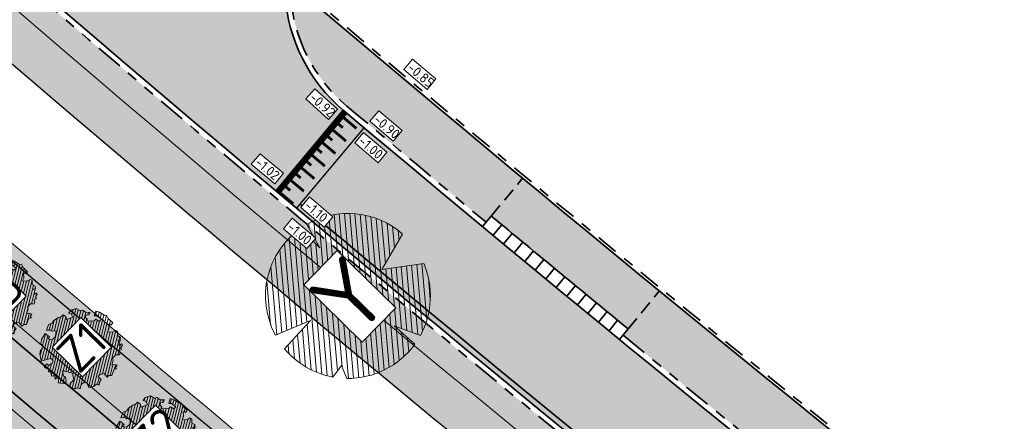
# Model space of a CAD drawing. Header units: metres. Extents: x 104013 to 108981, y 427946 to 428479.
# Tile 8 of 256: x 104417 to 104453, y 428193 to 428208. Entities that reach past the tile are written whole.
import ezdxf

# ---------------------------------------------------------------- set-up
doc = ezdxf.new("R2010")
doc.units = ezdxf.units.M
for name, pattern in [('DASHED', [0.75, 0.5, -0.25]), ('VH-OPSLUITBAND', [10, 4, -2, 2, -2]), ('VH-TROTTOIRBAND', [15, 5, -2, 2, -2, 2, -2])]:
    doc.linetypes.add(name, pattern=pattern)
for name, color, linetype, true_color in [('_BUURTONTSLUITINGSWEG', 30, 'Continuous', 0xff7f00), ('N-WE-VH-VERHARDING-AP_INRIT (TEGELS)', 7, 'Continuous', 0x787878), ('N-WE-VH-VERHARDING-AP_RIJBAAN-ELEMENT', 7, 'Continuous', 0x7f4f3f), ('N-WE-VH-VERHARDING-AP_VOETPAD (TEGELS)', 7, 'Continuous', 0xdbdbdb)]:
    doc.layers.add(name, color=color, linetype=linetype, true_color=true_color)
for name, color, linetype, lineweight in [("N-WE-GR-BOOM-S (Alnus glutinosa 'Pyramidalis)", 162, 'Continuous', 0), ('N-WE-GR-BOOM-S (Alnus glutinosa)', 152, 'Continuous', 0), ('N-WE-GR-BOOM-S (Fraxinus excelsior)', 72, 'Continuous', 0), ('N-WE-GR-BOOM-S (Salix alba)', 26, 'Continuous', 0), ('N-WE-GR-GRAS_NATUURLIJKE OEVER-V', 170, 'Continuous', 18), ('N-WE-GR-SOORTAANDUIDING-T25 (BOMEN)', 7, 'Continuous', 0), ('N-WE-GW-HOOGTE_AFWERKHOOGTE-T25', 7, 'Continuous', 0), ('N-WE-GW-WATERGANG-G', 90, 'Continuous', 18), ('N-WE-VH-GOOT-G', 170, 'Continuous', 35), ('N-WE-VH-KANTOPSLUITING_ELEMENT_INRIT-G', 7, 'DASHED', 35), ('N-WE-VH-KANTOPSLUITING_INRITBAND-G', 210, 'Continuous', 35), ('N-WE-VH-KANTOPSLUITING_OPSLUITBAND-G', 150, 'VH-OPSLUITBAND', 35), ('N-WE-VH-KANTOPSLUITING_TROTTOIRBAND-G', 210, 'VH-TROTTOIRBAND', 35), ('N-WE-VH-PLATEAU_TALUD-S', 7, 'Continuous', 25), ('N-WE-VH-VERHARDING-G', 7, 'Continuous', 35)]:
    doc.layers.add(name, color=color, linetype=linetype, lineweight=lineweight)
doc.layers.add('N-WE-GR-GRAS_KRUIDENRIJK-V', color=7, linetype='Continuous', lineweight=18, true_color=0xa5cd98)
doc.layers.add('N-WE-VH-VERHARDING_HALFVERHARDING-V', color=7, linetype='Continuous', lineweight=18, true_color=0xd7aa8c)
doc.layers.add('N-XX-OG-WATER_SLOOT-GV', color=160, linetype='Continuous')
doc.styles.add('NLCS-ISO-M200-T25', font='NLCS-ISO.ttf', dxfattribs={"height": 0.5})
doc.styles.add('NLCS-ISO-M500-T25', font='NLCS-ISO.ttf', dxfattribs={"height": 1.25})
pattern_1 = [(45, (0, 0), (-0.2245064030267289, 0.2245064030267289), [])]

# ---------------------------------------------------------------- blocks, each defined once
blk = doc.blocks.new('*U732')
for points in [[(-0.6610057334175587, 0.7503808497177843), (2.22874968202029, 3.295511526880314)], [(0, 0), (2.889723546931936, 2.545011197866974)]]:
    blk.add_lwpolyline(points)
for points, const_width in [([(2.210324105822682, 3.012708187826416), (2.673034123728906, 2.487446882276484)], 0.1), ([(-0.06609285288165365, 0.0750448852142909), (2.823630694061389, 2.620056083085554)], 0.2000000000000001), ([(1.760054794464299, 2.616151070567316), (2.222764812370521, 2.090889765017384)], 0.1), ([(2.249572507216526, 2.514306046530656), (2.447876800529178, 2.289194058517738)], 0.1), ([(1.309785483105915, 2.219593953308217), (1.772495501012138, 1.694332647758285)], 0.1), ([(1.799303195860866, 2.117748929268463), (1.997607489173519, 1.892636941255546)], 0.1), ([(0.8595161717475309, 1.823036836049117), (1.322226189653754, 1.297775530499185)], 0.1), ([(0.4092468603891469, 1.426479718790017), (0.8719568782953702, 0.9012184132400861)], 0.1), ([(1.349033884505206, 1.721191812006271), (1.547338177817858, 1.496079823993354)], 0.1), ([(0.8987645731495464, 1.324634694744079), (1.097068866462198, 1.099522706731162)], 0.1), ([(-0.041022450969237, 1.029922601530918), (0.4216875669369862, 0.5046612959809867)], 0.1), ([(0.4484952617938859, 0.9280775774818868), (0.6467995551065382, 0.7029655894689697)], 0.1), ([(-0.4912917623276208, 0.633365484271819), (-0.02858174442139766, 0.1081041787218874)], 0.1), ([(-0.001774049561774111, 0.5315204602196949), (0.1965302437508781, 0.3064084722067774)], 0.1)]:
    blk.add_lwpolyline(points, dxfattribs=dict(const_width=const_width))
blk = doc.blocks.new('*U744')
at = {"layer": 'N-WE-VH-KANTOPSLUITING_INRITBAND-G', "flags": 128}
blk.add_lwpolyline([(2.240389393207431e-11, 1.857682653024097e-11), (0.001526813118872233, -0.4999999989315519)], dxfattribs=at)
blk = doc.blocks.new('*U745')
at = {"layer": 'N-WE-VH-KANTOPSLUITING_INRITBAND-G', "color": 0, "linetype": 'ByBlock', "lineweight": -2, "transparency": 16777216}
for p, rotation in [((104434.3704350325, 428200.6448886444), 320.3352083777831), ((104434.7554059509, 428200.3258316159), 320.36212515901), ((104435.1405267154, 428200.0069554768), 320.3890419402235), ((104435.5257972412, 428199.6882602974), 320.4159587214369), ((104435.9112174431, 428199.369746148), 320.4428755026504), ((104436.2967872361, 428199.0514130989), 320.4697922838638), ((104436.6825065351, 428198.7332612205), 320.4967090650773), ((104437.068375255, 428198.4152905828), 320.5236258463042), ((104437.4543933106, 428198.0975012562), 320.5505426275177), ((104437.8405606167, 428197.7798933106), 320.5774594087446), ((104438.2268770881, 428197.4624668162), 320.6043761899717), ((104438.6133426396, 428197.1452218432), 320.6312929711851), ((104438.9999571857, 428196.8281584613), 320.6582097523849), ((104439.3867206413, 428196.5112767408), 320.6851265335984)]:
    blk.add_blockref('*U744', p, dxfattribs=dict(at, rotation=rotation))
blk = doc.blocks.new('SGR-BOOM_06')
h = blk.add_hatch()
h.set_pattern_fill('ANSI31', color=256, scale=0.1)
h.set_pattern_definition(pattern_1)
h.paths.add_polyline_path([(4.667437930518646, 1.425137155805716), (4.711079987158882, 1.886434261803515), (4.499534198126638, 1.969671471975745), (4.163754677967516, 2.63975395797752), (3.828442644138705, 3.012677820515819), (3.373874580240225, 2.603955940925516), (3.662895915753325, 2.430909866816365), (3.914056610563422, 1.801765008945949), (3.537384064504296, 1.718488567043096), (3.327180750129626, 2.136095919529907), (2.991451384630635, 2.054186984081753), (2.657064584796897, 2.305283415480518), (2.238064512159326, 2.514066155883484), (2.446864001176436, 2.681947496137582), (2.321287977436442, 2.931693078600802), (2.530081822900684, 3.184190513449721), (2.865825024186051, 3.05865353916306), (3.159240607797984, 3.226540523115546), (2.69792684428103, 3.519936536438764), (2.530031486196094, 3.938911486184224), (2.197017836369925, 4.064448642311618), (1.94450365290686, 4.524361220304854), (1.273022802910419, 4.692183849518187), (0.8554126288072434, 4.524288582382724), (1.107912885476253, 4.273186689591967), (1.064270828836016, 3.811889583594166), (0.2276521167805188, 3.979701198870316), (0.3518243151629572, 4.315444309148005), (0.1839317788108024, 4.692111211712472), (-0.1504327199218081, 4.608837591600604), (-0.4861730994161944, 4.692066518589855), (-1.154910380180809, 4.649713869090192), (-1.49063410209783, 4.483188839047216), (-1.95193375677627, 4.56504461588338), (-2.538756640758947, 4.105076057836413), (-2.119756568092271, 3.896293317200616), (-1.994180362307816, 3.643818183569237), (-1.575180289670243, 3.43503544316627), (-1.994130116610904, 2.890461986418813), (-2.538667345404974, 2.766231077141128), (-2.915367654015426, 3.099211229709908), (-2.619546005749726, 3.216664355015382), (-2.873110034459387, 3.855299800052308), (-3.627802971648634, 3.4348985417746), (-4.004453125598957, 3.015887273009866), (-3.794266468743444, 2.84803387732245), (-4.004419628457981, 2.513649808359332), (-4.42475935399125, 2.345754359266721), (-4.716801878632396, 2.053672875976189), (-5.01017267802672, 1.214316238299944), (-3.88011881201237, 0.9209648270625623), (-3.712226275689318, 0.5442979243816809), (-4.004271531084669, 0.2931597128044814), (-4.506508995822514, 0.2931262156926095), (-4.602327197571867, 0.5555981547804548), (-5.093368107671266, 0.3763383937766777), (-4.757596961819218, -0.1681847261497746), (-4.925450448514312, -0.3770066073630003), (-4.716628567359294, -0.5448600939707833), (-4.88446521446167, -1.006165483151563), (-4.532341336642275, -1.182198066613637), (-4.716561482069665, -1.550699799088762), (-4.424496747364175, -1.591623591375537), (-4.292786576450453, -1.70719043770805), (-4.61907625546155, -2.106831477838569), (-3.920821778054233, -2.682045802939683), (-3.668355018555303, -2.430910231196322), (-3.459575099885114, -1.969602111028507), (-3.627456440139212, -1.760802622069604), (-3.418684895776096, -1.173935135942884), (-3.123882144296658, -1.341782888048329), (-2.788119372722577, -1.760746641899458), (-2.496040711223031, -2.010481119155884), (-2.788049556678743, -2.807529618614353), (-3.418567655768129, -2.931766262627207), (-3.668290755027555, -3.394441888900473), (-3.332530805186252, -3.771097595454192), (-2.831649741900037, -3.896623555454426), (-2.768861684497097, -4.022178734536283), (-2.70607362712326, -4.147733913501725), (-2.328058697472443, -3.728722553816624), (-1.825821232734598, -3.728689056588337), (-1.574691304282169, -3.89653972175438), (-1.698860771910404, -4.273226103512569), (-1.6988383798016, -4.608960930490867), (-1.154284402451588, -4.735848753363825), (-0.6097418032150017, -4.692139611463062), (-0.4855303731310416, -4.944614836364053), (-0.2330665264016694, -4.64980644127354), (0.1012924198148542, -4.483281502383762), (-0.05880460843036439, -4.006538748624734), (0.2691206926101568, -3.89641674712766), (0.7727313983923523, -4.023307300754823), (0.8560217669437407, -4.608790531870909), (1.149445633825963, -4.565098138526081), (1.441519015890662, -4.735675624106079), (2.070647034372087, -4.232031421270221), (2.365446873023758, -4.356206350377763), (2.321760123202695, -4.14739857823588), (2.657483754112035, -3.979508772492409), (2.406348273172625, -3.728406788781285), (2.112915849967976, -3.643810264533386), (2.574182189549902, -3.226158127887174), (2.615108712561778, -2.97503666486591), (3.159645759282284, -2.848076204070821), (3.537702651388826, -3.058226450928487), (3.787439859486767, -2.807091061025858), (3.770391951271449, -2.632754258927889), (4.123163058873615, -2.632730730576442), (4.123146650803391, -2.386717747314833), (4.458873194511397, -2.262500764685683), (4.458859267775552, -2.05369007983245), (4.082181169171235, -2.053715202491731), (4.543444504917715, -1.591025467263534), (4.250006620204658, -1.424542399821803), (4.626693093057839, -1.550076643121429), (4.752232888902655, -1.256641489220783), (4.54339981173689, -0.9209205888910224), (4.835431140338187, -0.4609716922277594), (4.667549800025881, -0.252172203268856), (4.249928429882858, -0.2522000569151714), (3.746303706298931, 0.08486595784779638), (4.082024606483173, 0.2936990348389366), (4.375415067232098, 0.8382641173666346), (4.543299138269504, 0.5885213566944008), (4.876296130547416, 0.7127381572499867)])
h.paths.add_polyline_path([(0.1499999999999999, 0, -1), (-0.1499999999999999, 0, -1)], flags=16)
at = {"linetype": 'Continuous', "flags": 128}
blk.add_lwpolyline([(2.697926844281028, 3.519936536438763), (2.530031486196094, 3.938911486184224), (2.197017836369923, 4.064448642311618), (1.94450365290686, 4.524361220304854), (1.273022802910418, 4.692183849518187), (0.8554126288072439, 4.524288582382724), (1.107912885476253, 4.273186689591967), (1.064270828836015, 3.811889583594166), (0.2276521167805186, 3.979701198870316), (0.3518243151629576, 4.315444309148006), (0.1839317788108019, 4.692111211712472), (-0.1504327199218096, 4.608837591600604), (-0.4861730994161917, 4.692066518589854), (-1.154910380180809, 4.649713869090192), (-1.490634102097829, 4.483188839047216), (-1.95193375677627, 4.56504461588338), (-2.538756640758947, 4.105076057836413), (-2.119756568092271, 3.896293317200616), (-1.994180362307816, 3.643818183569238), (-1.575180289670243, 3.435035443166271), (-1.994130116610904, 2.890461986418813), (-2.538667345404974, 2.766231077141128), (-2.915367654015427, 3.099211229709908), (-2.619546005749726, 3.216664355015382), (-2.873110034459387, 3.855299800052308), (-3.627802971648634, 3.434898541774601), (-4.004453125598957, 3.015887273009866), (-3.794266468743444, 2.84803387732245), (-4.004419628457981, 2.513649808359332), (-4.424759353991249, 2.345754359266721), (-4.716801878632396, 2.05367287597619), (-5.01017267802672, 1.214316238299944), (-3.88011881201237, 0.9209648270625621), (-3.712226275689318, 0.5442979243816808), (-4.004271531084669, 0.2931597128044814), (-4.506508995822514, 0.2931262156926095), (-4.602327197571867, 0.5555981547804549), (-5.093368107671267, 0.3763383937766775), (-4.757596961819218, -0.1681847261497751), (-4.925450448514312, -0.3770066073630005), (-4.716628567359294, -0.544860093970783), (-4.88446521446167, -1.006165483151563), (-4.532341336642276, -1.182198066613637), (-4.716561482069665, -1.550699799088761), (-4.424496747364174, -1.591623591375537), (-4.292786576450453, -1.70719043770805), (-4.61907625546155, -2.106831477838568), (-3.920821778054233, -2.682045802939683), (-3.668355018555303, -2.430910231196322), (-3.459575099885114, -1.969602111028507), (-3.627456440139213, -1.760802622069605), (-3.418684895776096, -1.173935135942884), (-3.123882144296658, -1.341782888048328), (-2.788119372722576, -1.760746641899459), (-2.496040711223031, -2.010481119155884), (-2.788049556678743, -2.807529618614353), (-3.418567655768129, -2.931766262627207), (-3.668290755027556, -3.394441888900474), (-3.332530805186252, -3.771097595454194), (-2.831649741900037, -3.896623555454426), (-2.768861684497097, -4.022178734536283), (-2.70607362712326, -4.147733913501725), (-2.328058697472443, -3.728722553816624), (-1.825821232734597, -3.728689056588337), (-1.574691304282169, -3.89653972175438), (-1.698860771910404, -4.27322610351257), (-1.6988383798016, -4.608960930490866), (-1.154284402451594, -4.735848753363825), (-0.6097418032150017, -4.692139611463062), (-0.4855303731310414, -4.944614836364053), (-0.2330665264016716, -4.64980644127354), (0.1012924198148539, -4.483281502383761), (-0.05880460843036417, -4.006538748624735), (0.2691206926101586, -3.89641674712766), (0.7727313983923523, -4.023307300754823), (0.8560217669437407, -4.608790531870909), (1.149445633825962, -4.565098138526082), (1.441519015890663, -4.735675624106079), (2.070647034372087, -4.232031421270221), (2.365446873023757, -4.356206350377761), (2.321760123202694, -4.14739857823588), (2.657483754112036, -3.979508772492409), (2.406348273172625, -3.728406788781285), (2.112915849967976, -3.643810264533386), (2.574182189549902, -3.226158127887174), (2.615108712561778, -2.975036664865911), (3.159645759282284, -2.848076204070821), (3.537702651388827, -3.058226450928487), (3.787439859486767, -2.807091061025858), (3.770391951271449, -2.632754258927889), (4.123163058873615, -2.632730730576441), (4.123146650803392, -2.386717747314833), (4.458873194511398, -2.262500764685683), (4.458859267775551, -2.05369007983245), (4.082181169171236, -2.05371520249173), (4.543444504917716, -1.591025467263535), (4.250006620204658, -1.424542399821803), (4.626693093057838, -1.550076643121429), (4.752232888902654, -1.256641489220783), (4.54339981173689, -0.9209205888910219), (4.835431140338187, -0.4609716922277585), (4.667549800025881, -0.2521722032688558), (4.249928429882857, -0.2522000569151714), (3.746303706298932, 0.08486595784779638), (4.082024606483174, 0.2936990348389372), (4.375415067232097, 0.8382641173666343), (4.543299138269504, 0.5885213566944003), (4.876296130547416, 0.7127381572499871), (4.667437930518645, 1.425137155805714), (4.711079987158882, 1.886434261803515), (4.499534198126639, 1.969671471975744), (4.163754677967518, 2.639753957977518), (3.828442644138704, 3.012677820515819), (3.373874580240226, 2.603955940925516), (3.662895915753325, 2.430909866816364), (3.914056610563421, 1.801765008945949), (3.537384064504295, 1.718488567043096), (3.327180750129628, 2.136095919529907), (2.991451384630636, 2.054186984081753), (2.657064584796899, 2.305283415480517), (2.238064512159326, 2.514066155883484), (2.446864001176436, 2.681947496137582), (2.321287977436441, 2.931693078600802), (2.530081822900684, 3.184190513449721), (2.865825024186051, 3.05865353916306), (3.159240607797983, 3.226540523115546)], close=True, dxfattribs=at)
blk.add_circle((0, 0), 0.15)
blk = doc.blocks.new('SGR-BOOM_08')
h = blk.add_hatch()
h.set_pattern_fill('ANSI31', color=256, scale=0.1)
h.set_pattern_definition(pattern_1)
h.paths.add_polyline_path([(1.729677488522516, 4.72825667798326), (1.139276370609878, 3.206509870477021), (1.287418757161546, 4.867314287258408, 0.3794379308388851), (-4.677869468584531, 1.861647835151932), (-2.630086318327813, 0.7854955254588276), (-4.954333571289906, 0.8959767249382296, 0.1748934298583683), (-4.384991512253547, -2.473872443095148), (-3.501537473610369, -2.418451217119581), (-3.897906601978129, -3.186615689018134, 0.2439594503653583), (0.3605688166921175, -5.021771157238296), (0.4192016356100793, -3.330164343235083), (0.9916979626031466, -4.936064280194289, 0.2301548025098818), (4.494088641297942, -2.269661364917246), (2.562831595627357, -0.5501398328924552), (5.033028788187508, -0.1296790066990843, 0.3219437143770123)])
h.paths.add_polyline_path([(0.15, 0, -1), (-0.15, 0, -1)], flags=16)
at = {"ltscale": 20, "flags": 128}
for points in [[(1.287419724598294, 4.867325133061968), (1.139276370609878, 3.206509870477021), (1.729681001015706, 4.728265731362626)], [(-4.954350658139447, 0.8959775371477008), (-2.630086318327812, 0.7854955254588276), (-4.677881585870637, 1.861654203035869)], [(5.033035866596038, -0.1296778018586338), (2.562831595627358, -0.5501398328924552), (4.494110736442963, -2.269681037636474)], [(-3.897908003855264, -3.186618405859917), (-3.501537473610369, -2.418451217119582), (-4.385006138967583, -2.473873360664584)], [(0.991715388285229, -4.936113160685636), (0.4192016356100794, -3.330164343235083), (0.3605683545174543, -5.021784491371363)]]:
    blk.add_lwpolyline(points, dxfattribs=at)
blk.add_lwpolyline([(5.033028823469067, -0.129677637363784, 0.3219436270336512), (1.729677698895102, 4.72825660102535, 0.3219436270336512)], format="xyb", dxfattribs=at)
blk.add_circle((0, 0), 0.15)
at = {"ltscale": 20}
for start, end in [(75.18440999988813, 158.298953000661), (169.7490490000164, 209.4302330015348), (281.3600670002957, 333.2046490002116), (219.2666920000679, 274.1068389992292)]:
    blk.add_arc((0, 0), 5.034699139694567, start, end, dxfattribs=at)

msp = doc.modelspace()

# ---------------------------------------------------------------- hatches: boundary and pattern name
at = {"layer": '_BUURTONTSLUITINGSWEG'}
h = msp.add_hatch(color=256, dxfattribs=at)
h.dxf.hatch_style = 1
edge = h.paths.add_edge_path()
edge.add_arc((104364.2963893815, 428235.4185578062), 6.00000000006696, 204.5982112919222, 226.7316953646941, ccw=False)
edge.add_line((104358.840894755, 428232.9210433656), (104357.4151924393, 428236.0353041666))
edge.add_line((104357.4151924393, 428236.0353041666), (104356.001, 428239.088))
edge.add_line((104356.001, 428239.088), (104352.268, 428237.699))
edge.add_line((104352.268, 428237.699), (104353.8519158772, 428234.209263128))
edge.add_line((104353.8519158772, 428234.209263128), (104355.0381302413, 428231.6181325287))
edge.add_arc((104364.1306212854, 428235.7806565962), 10.00000000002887, 204.5982112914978, 226.7183620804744)
edge.add_arc((105450.9234145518, 429389.7979109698), 1595.204844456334, 226.7183620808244, 227.9174223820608)
edge.add_arc((105113.7158678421, 429019.9443237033), 1094.7128209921, 228.0426349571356, 229.2308489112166)
edge.add_arc((105113.6706884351, 429019.8873391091), 1094.64016116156, 229.2306921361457, 233.642851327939)
edge.add_arc((104468.3065735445, 428143.164714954), 6.000000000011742, 233.6428513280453, 310.5871998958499)
edge.add_line((104472.2102010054, 428138.6082149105), (104472.8850159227, 428139.1863397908))
edge.add_line((104472.8850159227, 428139.1863397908), (104474.5369036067, 428140.6015387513))
edge.add_line((104474.5369036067, 428140.6015387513), (104472.032075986, 428143.5252929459))
edge.add_arc((104468.1284485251, 428148.0817929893), 5.999999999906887, 233.48131564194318, 310.58719989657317, ccw=False)
edge.add_arc((105113.6706884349, 429019.8873391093), 1090.790161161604, 229.2306921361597, 233.4813156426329, ccw=False)
edge.add_arc((105113.7162041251, 429019.9447056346), 1090.86332984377, 228.0428561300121, 229.2308491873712, ccw=False)
edge.add_arc((105450.9234144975, 429389.7979109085), 1591.354844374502, 226.7316953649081, 227.917270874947, ccw=False)
h = msp.add_hatch(color=256, dxfattribs=at)
h.dxf.hatch_style = 1
h.paths.add_polyline_path([(104426.4737413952, 428201.5688079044), (104428.9496226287, 428204.517114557, -0.4276970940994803), (104428.3949136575, 428213.1767820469), (104424.38623412, 428216.8690697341, 0.0006837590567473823), (104423.9536597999, 428216.3981374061, -0.4064472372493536), (104415.5955699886, 428215.9204475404), (104413.0714050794, 428213.01337143, 0.0008642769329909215), (104415.8652343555, 428210.5959942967, 0.00325865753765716)])
h = msp.add_hatch(color=256, dxfattribs=at)
h.dxf.hatch_style = 1
edge = h.paths.add_edge_path()
edge.add_line((104467.866372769, 428168.5227726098), (104470.9866966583, 428170.9887540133))
edge.add_arc((105113.7162214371, 429019.9447252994), 1064.813356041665, 230.0314878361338, 232.8712816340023, ccw=False)
edge.add_line((104429.7157711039, 428203.8743440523), (104428.9500472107, 428204.517620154))
edge.add_line((104428.9500472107, 428204.517620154), (104426.4737413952, 428201.5688079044))
edge.add_line((104426.4737413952, 428201.5688079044), (104427.2398362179, 428200.9260801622))
edge.add_arc((105113.7162214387, 429019.9447252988), 1068.663356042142, 230.031290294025, 232.8177051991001)
at = {"layer": 'N-WE-GR-GRAS_KRUIDENRIJK-V'}
h = msp.add_hatch(color=256, dxfattribs=at)
h.dxf.hatch_style = 1
edge = h.paths.add_edge_path()
edge.add_arc((104373.2366984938, 428241.0141514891), 5.800000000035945, 46.82898305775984, 62.57327244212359)
edge.add_line((104375.9082590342, 428246.1622350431), (104368.0113809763, 428250.2602625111))
edge.add_arc((104344.5646627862, 428263.4504097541), 26.90220396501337, 314.8520581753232, 330.639706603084, ccw=False)
edge.add_arc((105113.7162214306, 429019.9447252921), 1079.013356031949, 225.9533028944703, 233.8685480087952)
edge.add_line((104477.4869942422, 428148.4619698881), (104479.8503702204, 428150.4867124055))
edge.add_arc((104476.076863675, 428154.8913291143), 5.799999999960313, 310.5871998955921, 413.6057078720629)
edge.add_arc((105113.7162214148, 429019.9447252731), 1068.863356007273, 229.2308492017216, 233.6057078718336, ccw=False)
edge.add_arc((105113.7131756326, 429019.9412296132), 1068.858719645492, 228.0441306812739, 229.2308504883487, ccw=False)
edge.add_arc((105450.9912384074, 429389.8715983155), 1569.454989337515, 226.8290177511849, 227.9163463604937, ccw=False)
edge = h.paths.add_edge_path(flags=16)
edge.add_arc((104372.3336519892, 428241.6882637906), 1.999999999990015, 135.6742010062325, 226.3900037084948, ccw=False)
edge.add_line((104370.9028956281, 428243.0857387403), (104371.9510837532, 428244.1588898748))
edge.add_arc((104373.3818401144, 428242.761414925), 2.000000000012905, 46.39100407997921, 135.6742010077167, ccw=False)
edge.add_arc((105113.7162214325, 429019.944725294), 1071.363356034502, 226.3910040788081, 233.5858178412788)
edge.add_arc((104476.5483053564, 428156.1589064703), 1.999999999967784, -49.41280010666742, 53.585817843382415, ccw=False)
edge.add_line((104477.8495145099, 428154.6400731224), (104476.6804758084, 428153.6385387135))
edge.add_arc((104475.3792666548, 428155.1573720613), 2.000000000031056, 233.5673608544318, 310.5871998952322, ccw=False)
edge.add_arc((105113.7162214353, 429019.9447252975), 1076.863356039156, 226.3900037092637, 233.56736085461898, ccw=False)
h = msp.add_hatch(color=256, dxfattribs=at)
h.dxf.hatch_style = 1
edge = h.paths.add_edge_path()
edge.add_arc((104344.5646627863, 428263.4504097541), 26.90220396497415, 295.60507172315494, 311.6534256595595, ccw=False)
edge.add_line((104356.1908692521, 428239.1901562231), (104359.0227445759, 428233.0042938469))
edge.add_arc((104364.4931170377, 428234.9317338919), 5.799999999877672, 199.4094835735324, 222.01503300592)
edge.add_arc((105450.9234144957, 429389.7979109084), 1591.35484437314, 226.7316953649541, 227.9172708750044)
edge.add_arc((105113.7162041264, 429019.9447056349), 1090.863329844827, 228.042856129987, 229.2308491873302)
edge.add_arc((105111.6248389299, 429021.6469501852), 1090.790161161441, 229.3724342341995, 233.6226808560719)
edge.add_arc((104468.1284485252, 428148.0817929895), 5.799999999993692, 233.4813156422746, 310.5871998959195)
edge.add_line((104471.9019550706, 428143.6771762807), (104476.3367765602, 428147.4765597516))
edge.add_arc((105110.0845238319, 429015.9217576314), 1075.096864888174, 225.9395888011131, 233.8799071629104, ccw=False)
edge = h.paths.add_edge_path(flags=16)
edge.add_arc((105113.71622143, 429019.944725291), 1082.663356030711, 226.3835360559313, 233.4480644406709)
edge.add_arc((104467.7436629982, 428148.6158266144), 2.000000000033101, -49.41280010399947, 53.448064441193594, ccw=False)
edge.add_line((104469.0448721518, 428147.0969932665), (104467.8764771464, 428146.0960103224))
edge.add_arc((104466.5752679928, 428147.6148436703), 2.000000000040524, 233.42999970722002, 310.58719989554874, ccw=False)
edge.add_arc((105113.7162214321, 429019.9447252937), 1088.163356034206, 226.3825564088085, 233.4299997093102, ccw=False)
edge.add_arc((104364.43730872, 428233.6038660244), 1.999999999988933, 135.6742010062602, 226.3825564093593, ccw=False)
edge.add_line((104363.0065523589, 428235.0013409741), (104364.0547387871, 428236.0744903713))
edge.add_arc((104365.4854951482, 428234.6770154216), 1.999999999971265, 46.383536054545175, 135.6742010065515, ccw=False)
at = {"layer": 'N-WE-GR-GRAS_NATUURLIJKE OEVER-V'}
h = msp.add_hatch(color=256, dxfattribs=at)
h.dxf.hatch_style = 1
h.paths.add_polyline_path([(104372.3087728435, 428243.8095211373, -0.4105540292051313), (104374.4164399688, 428243.8475102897), (104374.761306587, 428244.2095420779, 0.4105540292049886), (104371.9510837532, 428244.1588898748), (104370.9028956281, 428243.0857387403, 0.4178774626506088), (104370.9541602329, 428240.2401607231, 0.01534244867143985), (104420.1687481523, 428196.156773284), (104420.5672033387, 428196.4749244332, -0.01536565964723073), (104371.2990331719, 428240.60218649, -0.4178774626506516), (104371.2605847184, 428242.7363700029)])
h = msp.add_hatch(color=256, dxfattribs=at)
h.dxf.hatch_style = 1
h.paths.add_polyline_path([(104420.5672033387, 428196.4749244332), (104420.1687481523, 428196.156773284, 0.01597724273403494), (104474.1915120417, 428153.5482608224, 0.3493127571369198), (104476.6804758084, 428153.6385387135), (104477.8495145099, 428154.6400731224, 0.4823353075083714), (104477.7355415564, 428157.7684002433), (104477.4387325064, 428157.3660268, -0.4823353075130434), (104477.5242122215, 428155.0197814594), (104476.35517352, 428154.0182470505, -0.3493127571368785), (104474.488450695, 428153.9505386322, -0.01595403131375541)])
at = {"layer": 'N-WE-VH-VERHARDING-AP_INRIT (TEGELS)'}
h = msp.add_hatch(color=256, dxfattribs=at)
h.dxf.hatch_style = 1
h.paths.add_polyline_path([(104439.386724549, 428196.5112735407), (104440.5271716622, 428197.9038899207, -0.0015268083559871), (104435.5193658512, 428202.0305141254), (104434.3704350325, 428200.6448886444, 0.001526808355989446)])
at = {"layer": 'N-WE-VH-VERHARDING-AP_RIJBAAN-ELEMENT'}
h = msp.add_hatch(color=256, dxfattribs=at)
h.dxf.hatch_style = 1
edge = h.paths.add_edge_path()
edge.add_line((104426.4737413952, 428201.5688079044), (104427.239469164, 428200.9256430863))
edge.add_line((104427.239469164, 428200.9256430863), (104429.7157711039, 428203.8743440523))
edge.add_line((104429.7157711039, 428203.8743440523), (104428.9496226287, 428204.517114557))
edge.add_arc((104432.8081388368, 428209.1118781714), 6.00000000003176, 137.3526562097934, 229.9776758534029, ccw=False)
edge.add_line((104428.3949136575, 428213.1767820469), (104424.38623412, 428216.8690697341))
edge.add_arc((104596.3549086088, 428058.4733153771), 233.8000000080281, 137.3526562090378, 137.5093622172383)
edge.add_arc((104419.5293334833, 428220.4509557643), 6.00000000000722, 229.0327715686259, 317.5093622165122, ccw=False)
edge.add_line((104415.5955699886, 428215.9204475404), (104414.8405527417, 428216.5761524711))
edge.add_line((104414.8405527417, 428216.5761524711), (104412.316575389, 428213.6693969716))
edge.add_line((104412.316575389, 428213.6693969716), (104413.0714050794, 428213.01337143))
edge.add_arc((105113.7162214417, 429019.9447252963), 1068.663356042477, 229.0327715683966, 229.2308492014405)
edge.add_arc((105113.7162214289, 429019.944725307), 1068.663356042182, 229.2308492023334, 229.977675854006)
h = msp.add_hatch(color=256, dxfattribs=at)
h.dxf.hatch_style = 1
h.paths.add_polyline_path([(104467.866372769, 428168.5227726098), (104470.9866966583, 428170.9887540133, -0.01239157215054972), (104429.7157711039, 428203.8743440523), (104427.2398362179, 428200.9260801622, 0.01215862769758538)])
at = {"layer": 'N-WE-VH-VERHARDING-AP_VOETPAD (TEGELS)'}
h = msp.add_hatch(color=256, dxfattribs=at)
h.dxf.hatch_style = 1
h.paths.add_polyline_path([(104434.17965176, 428200.4133663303), (104434.3704350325, 428200.6448886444), (104435.5193658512, 428202.0305141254, -0.002357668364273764), (104427.8361709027, 428208.462631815, -0.0002551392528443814), (104427.0083644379, 428209.1630340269, 0.2239069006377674), (104429.0782398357, 428204.6702733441, 0.001560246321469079)])
h = msp.add_hatch(color=256, dxfattribs=at)
h.dxf.hatch_style = 1
h.paths.add_polyline_path([(104440.5271716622, 428197.9038899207), (104439.3856765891, 428196.5099938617), (104439.1973548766, 428196.2785935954, 0.002767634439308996), (104448.3569051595, 428188.8619507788), (104448.542000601, 428189.0931486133), (104449.6647270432, 428190.5050080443, -0.002766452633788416)])
at = {"layer": 'N-WE-VH-VERHARDING_HALFVERHARDING-V'}
h = msp.add_hatch(color=256, dxfattribs=at)
h.paths.add_polyline_path([(104363.5382122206, 428244.3786243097, -0.01395757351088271), (104362.4444919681, 428243.3496563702, 0.00635982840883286), (104382.4412167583, 428224.4914079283), (104383.4345957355, 428225.6157193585, -0.006336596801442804)])
h.paths.add_polyline_path([(104383.4345957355, 428225.6157193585), (104382.4412167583, 428224.4914079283, 0.02811888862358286), (104476.3166098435, 428147.4592825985), (104477.4869942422, 428148.4619698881, -0.02820773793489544)])

# ---------------------------------------------------------------- linework, layer by layer
at = {"layer": 'N-WE-GR-GRAS_NATUURLIJKE OEVER-V'}
for points in [[(104477.7355415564, 428157.7684002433), (104477.4387325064, 428157.3660268, -0.4823353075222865), (104477.5242122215, 428155.0197814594), (104476.35517352, 428154.0182470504, -0.3493127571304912), (104474.488450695, 428153.9505386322, -0.031327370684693), (104371.2990331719, 428240.60218649, -0.4178774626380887), (104371.2605847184, 428242.7363700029), (104372.3087728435, 428243.8095211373, -0.4105540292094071), (104374.4164399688, 428243.8475102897), (104374.761306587, 428244.2095420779)], [(104465.3836591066, 428146.0085845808), (104465.6815613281, 428146.4101493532, 0.3499853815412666), (104467.551174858, 428146.4757186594), (104468.7195698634, 428147.4767016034, 0.4815946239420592), (104468.6369897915, 428149.8208026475, -0.0308345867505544), (104366.5202365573, 428235.7629759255, 0.4105921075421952), (104364.4124278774, 428235.7251216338), (104363.3642414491, 428234.6519722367, 0.4178392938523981), (104363.4025487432, 428232.5179232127), (104363.0576287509, 428232.1559422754)]]:
    msp.add_lwpolyline(points, format="xyb", dxfattribs=at)
at = {"layer": 'N-WE-GW-WATERGANG-G'}
msp.add_lwpolyline([(104375.8148005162, 428245.3147330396, 0.4252721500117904), (104370.8064786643, 428245.2768698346), (104369.7582905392, 428244.2037187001, 0.4082185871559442), (104369.8160795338, 428239.0454756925, 0.03132849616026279), (104473.2155170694, 428152.2178633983, 0.3378813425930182), (104477.7214431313, 428152.4234720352), (104478.8904818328, 428153.4250064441, 0.482335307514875), (104478.6853305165, 428159.0559952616), (104478.6853305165, 428159.0559952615, -0.01900442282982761), (104415.1469201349, 428209.7629128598, -0.005178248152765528), (104398.5168249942, 428224.4049957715, -0.004960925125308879), (104375.6000185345, 428245.5165336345)], format="xyb", dxfattribs=at)
msp.add_lwpolyline([(104361.8871719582, 428230.9577439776, 0.004968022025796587), (104385.1290603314, 428209.5467237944, 0.005183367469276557), (104402.0866611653, 428194.615978, 0.01832581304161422), (104464.4303719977, 428144.7235773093, 0.349985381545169), (104468.9174444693, 428144.8809436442), (104470.0858394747, 428145.8819265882, 0.4731105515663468), (104469.9145931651, 428151.5500342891, -0.03083247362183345), (104368.0074227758, 428237.3156538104, 0.4012783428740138), (104362.9101336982, 428237.192470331), (104361.86194727, 428236.1193209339, 0.4016784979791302)], format="xyb", close=True, dxfattribs=at)
at = {"layer": 'N-WE-VH-GOOT-G', "ltscale": 0.2}
msp.add_lwpolyline([(104427.3684562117, 428201.0792367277, 0.01559755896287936), (104479.75556361, 428159.8820371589, -0.4824422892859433), (104480.1106120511, 428150.1829457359)], format="xyb", dxfattribs=at)
at = {"layer": 'N-WE-VH-KANTOPSLUITING_ELEMENT_INRIT-G', "flags": 128}
for points in [[(104434.3704350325, 428200.6448886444), (104435.5193658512, 428202.0305141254)], [(104439.3856765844, 428196.509993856), (104440.5271716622, 428197.9038899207)]]:
    msp.add_lwpolyline(points, dxfattribs=at)
at = {"layer": 'N-WE-VH-KANTOPSLUITING_INRITBAND-G', "flags": 128}
msp.add_lwpolyline([(104434.3704350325, 428200.6448886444, 0.001526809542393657), (104439.3867284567, 428196.5112703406, 0.001526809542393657)], format="xyb", dxfattribs=at)
msp.add_lwpolyline([(104439.3867284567, 428196.5112703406), (104439.0687563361, 428196.1253998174)], dxfattribs=at)
at = {"layer": 'N-WE-VH-KANTOPSLUITING_OPSLUITBAND-G', "ltscale": 0.2, "flags": 128}
msp.add_lwpolyline([(104539.1589764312, 428195.0512090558), (104519.8471293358, 428210.2514770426), (104505.640309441, 428221.4876180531), (104504.3284163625, 428219.8107286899), (104481.1869754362, 428237.9222621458), (104479.6485449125, 428238.2054021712), (104472.2175501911, 428248.7386382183, 0.002516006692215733), (104470.0431189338, 428246.9861257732), (104464.0793066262, 428242.1298044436, 0.0162702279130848), (104442.8973486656, 428223.7035405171, 0.02364927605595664), (104427.9790972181, 428208.4727691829, 0.01799618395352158), (104488.1114951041, 428161.2591801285, 0.002441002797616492), (104496.0523423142, 428155.5296215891), (104496.9037081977, 428156.2600459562), (104501.4996587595, 428160.2300147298), (104517.9124934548, 428174.3229666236), (104529.2105309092, 428183.9510444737), (104533.6448810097, 428192.4962189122), (104533.6448810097, 428192.4962189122), (104536.1853242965, 428197.391757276)], format="xyb", dxfattribs=at)
at = {"layer": 'N-WE-VH-KANTOPSLUITING_TROTTOIRBAND-G', "ltscale": 0.2, "flags": 128}
for points in [[(104479.5182281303, 428159.5600559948, -0.0190912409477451), (104415.73463177, 428210.4445249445, -0.005178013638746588), (104399.1192732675, 428225.0736190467, -0.004744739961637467), (104377.2049324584, 428245.2441773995)], [(104356.1920228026, 428239.1876364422), (104359.0227445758, 428233.004293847, 0.09687691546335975), (104360.3209785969, 428231.1952760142, 0.005173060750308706), (104384.5266098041, 428208.8781025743, 0.005183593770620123), (104401.4989495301, 428193.9343659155, 0.0185489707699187), (104464.6769561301, 428143.420548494, 0.0185489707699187)], [(104429.0782398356, 428204.6702733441, 0.001560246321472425), (104434.17965176, 428200.4133663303, 0.001560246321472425)], [(104439.1959451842, 428196.2797480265, 0.002768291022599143), (104448.3576654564, 428188.8613420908, 0.002768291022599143)]]:
    msp.add_lwpolyline(points, format="xyb", dxfattribs=at)
at = {"layer": 'N-WE-VH-KANTOPSLUITING_TROTTOIRBAND-G', "ltscale": 0.2}
msp.add_arc((104432.8081388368, 428209.1118781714), 5.8, 137.3526562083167, 229.9776758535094, dxfattribs=at)
at = {"layer": 'N-WE-VH-VERHARDING-G', "ltscale": 0.2, "flags": 128}
for points in [[(104539.1563157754, 428195.1805635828), (104519.9090706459, 428210.3299836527), (104505.6234928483, 428221.6284141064), (104504.3112848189, 428219.9511221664), (104481.2292507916, 428238.0161611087), (104479.7067500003, 428238.2963693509), (104472.2381258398, 428248.8829441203, 0.002611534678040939), (104469.9799757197, 428247.0636688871), (104464.0161634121, 428242.2073475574, 0.0162702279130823), (104442.8292965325, 428223.7768133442, 0.02376308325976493), (104427.8361709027, 428208.462631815, 0.01802033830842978), (104488.0526098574, 428161.1783560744, 0.002460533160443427), (104496.0579923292, 428155.4027090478), (104496.9689499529, 428156.184259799), (104501.5649159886, 428160.1542419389), (104517.9774970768, 428174.246976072), (104529.2902812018, 428183.8876208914), (104533.7336415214, 428192.4501583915), (104536.3122029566, 428197.41915199), (104536.3122029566, 428197.41915199)], [(104415.8652343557, 428210.5959942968, 0.01909124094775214), (104479.6368958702, 428159.7210465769, -0.4824422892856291), (104479.9804911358, 428150.3348290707)], [(104428.9496226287, 428204.517114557, 0.0169628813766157), (104485.8052603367, 428159.9707093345, 0.01583159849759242)]]:
    msp.add_lwpolyline(points, format="xyb", dxfattribs=at)
at = {"layer": 'N-WE-VH-VERHARDING-G', "flags": 128}
msp.add_lwpolyline([(104356.0101729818, 428239.1043859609), (104358.8408947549, 428232.9210433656, 0.09687691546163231), (104360.1838954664, 428231.0496456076, 0.005173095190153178), (104384.3927318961, 428208.7295200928, 0.005183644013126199), (104401.3683469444, 428193.7828965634, 0.01854897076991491), (104464.557939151, 428143.2598159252, -0.01854897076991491)], format="xyb", dxfattribs=at)
msp.add_lwpolyline([(104426.4737413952, 428201.5688079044), (104428.9496226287, 428204.517114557)], dxfattribs=at)
at = {"layer": 'N-WE-VH-VERHARDING-G', "ltscale": 0.2}
for radius, start, end in [(1079.013356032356, 225.9533028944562, 233.8685480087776), (1080.513356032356, 225.9495511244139, 233.849773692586)]:
    msp.add_arc((105113.7162214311, 429019.9447252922), radius, start, end, dxfattribs=at)
at = {"layer": 'N-WE-VH-VERHARDING-G'}
msp.add_arc((104432.8081388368, 428209.1118781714), 6, 137.3526562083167, 229.9776758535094, dxfattribs=at)
at = {"layer": 'N-XX-OG-WATER_SLOOT-GV'}
for points in [[(104476.6804758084, 428153.6385387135, -0.349312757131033), (104474.1915120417, 428153.5482608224, -0.03132737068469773), (104370.9541602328, 428240.2401607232, -0.417877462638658), (104370.9028956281, 428243.0857387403), (104371.9510837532, 428244.1588898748, -0.4105540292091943), (104374.761306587, 428244.2095420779, 0.03140361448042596), (104477.7355415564, 428157.7684002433, -0.4823353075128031), (104477.8495145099, 428154.6400731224)], [(104467.8764771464, 428146.0960103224), (104469.0448721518, 428147.0969932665, 0.4815946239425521), (104468.9347653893, 428150.2224613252, -0.03083458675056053), (104366.8651503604, 428236.1249627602, 0.4105921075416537), (104364.0547387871, 428236.0744903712), (104363.0065523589, 428235.0013409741, 0.4178392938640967), (104363.0576287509, 428232.1559422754, 0.0307599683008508), (104465.3836591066, 428146.0085845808, 0.3499853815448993)]]:
    msp.add_lwpolyline(points, format="xyb", close=True, dxfattribs=at)

# ---------------------------------------------------------------- block references
at = {"layer": "N-WE-GR-BOOM-S (Alnus glutinosa 'Pyramidalis)", "xscale": 0.6, "yscale": 0.6, "zscale": 0.6, "rotation": 50}
msp.add_blockref('SGR-BOOM_08', (104429.1208117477, 428197.7197356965), dxfattribs=at)
at = {"layer": 'N-WE-GR-BOOM-S (Alnus glutinosa)', "xscale": 0.3, "yscale": 0.3, "zscale": 0.3, "rotation": 31.0874785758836}
msp.add_blockref('SGR-BOOM_06', (104422.0942544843, 428192.5940500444), dxfattribs=at)
at = {"layer": 'N-WE-GR-BOOM-S (Fraxinus excelsior)', "xscale": 0.3, "yscale": 0.3, "zscale": 0.3, "rotation": 31.0874785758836}
msp.add_blockref('SGR-BOOM_06', (104416.2439365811, 428197.6674776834), dxfattribs=at)
at = {"layer": 'N-WE-GR-BOOM-S (Salix alba)', "xscale": 0.3, "yscale": 0.3, "zscale": 0.3, "rotation": 31.0874785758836}
msp.add_blockref('SGR-BOOM_06', (104419.3636411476, 428195.7991308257), dxfattribs=at)
at = {"layer": 'N-WE-VH-KANTOPSLUITING_INRITBAND-G'}
msp.add_blockref('*U745', (0, 0), dxfattribs=at)
at = {"layer": 'N-WE-VH-PLATEAU_TALUD-S', "xscale": -1, "rotation": 271.3484020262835}
msp.add_blockref('*U732', (104426.4737413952, 428201.5688079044), dxfattribs=at)

# ---------------------------------------------------------------- next in the draw order: texts
at = {"layer": 'N-WE-GR-SOORTAANDUIDING-T25 (BOMEN)', "attachment_point": 5, "rotation": 45.674201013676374, "style": 'NLCS-ISO-M500-T25', "bg_fill": 19, "box_fill_scale": 1.1, "bg_fill_color": 256, "bg_fill_transparency": 0}
for s, insert, char_height in [('Y', (104429.1846995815, 428197.7065660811), 2.5), ('Z3', (104416.2493147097, 428197.7114567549), 1.3), ('Z1', (104419.3690192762, 428195.8431098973), 1.3), ('Z2', (104422.099632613, 428192.638029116), 1.3)]:
    msp.add_mtext_dynamic_manual_height_columns(s, width=1.25, gutter_width=6.25, heights=[0], dxfattribs=dict(at, insert=insert, char_height=char_height))
at = {"layer": 'N-WE-GW-HOOGTE_AFWERKHOOGTE-T25', "attachment_point": 1, "style": 'NLCS-ISO-M200-T25', "bg_fill": 19, "box_fill_scale": 1.2, "bg_fill_color": 256, "bg_fill_transparency": 0}
for s, insert, char_height, width, rotation in [('-0.85', (104431.4966048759, 428206.2895416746), 0.36, 0.9778270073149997, 319.7254916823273), ('-0.92', (104427.9159039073, 428205.2031107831), 0.3599999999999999, 0.9778270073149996, 317.95848652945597), ('-0.90', (104430.2568392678, 428204.3964709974), 0.36, 0.9778270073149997, 319.7254916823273), ('-1.02', (104425.9096635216, 428202.8248431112), 0.3599999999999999, 0.9778270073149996, 320.4583655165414), ('-1.10', (104427.7235134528, 428201.2434471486), 0.36, 0.9778270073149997, 319.7254916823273)]:
    msp.add_mtext(s, dxfattribs=dict(at, insert=insert, char_height=char_height, width=width, rotation=rotation))

# ---------------------------------------------------------------- next in the draw order: texts
at = {"layer": 'N-WE-GW-HOOGTE_AFWERKHOOGTE-T25', "char_height": 0.36, "width": 0.9778270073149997, "attachment_point": 1, "rotation": 319.7254916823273, "style": 'NLCS-ISO-M200-T25', "bg_fill": 19, "box_fill_scale": 1.2, "bg_fill_color": 256, "bg_fill_transparency": 0}
for insert in [(104429.7017908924, 428203.6032634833), (104427.0909547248, 428200.4632914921)]:
    msp.add_mtext('-1.00', dxfattribs=dict(at, insert=insert))

doc.saveas('drawing.dxf')
